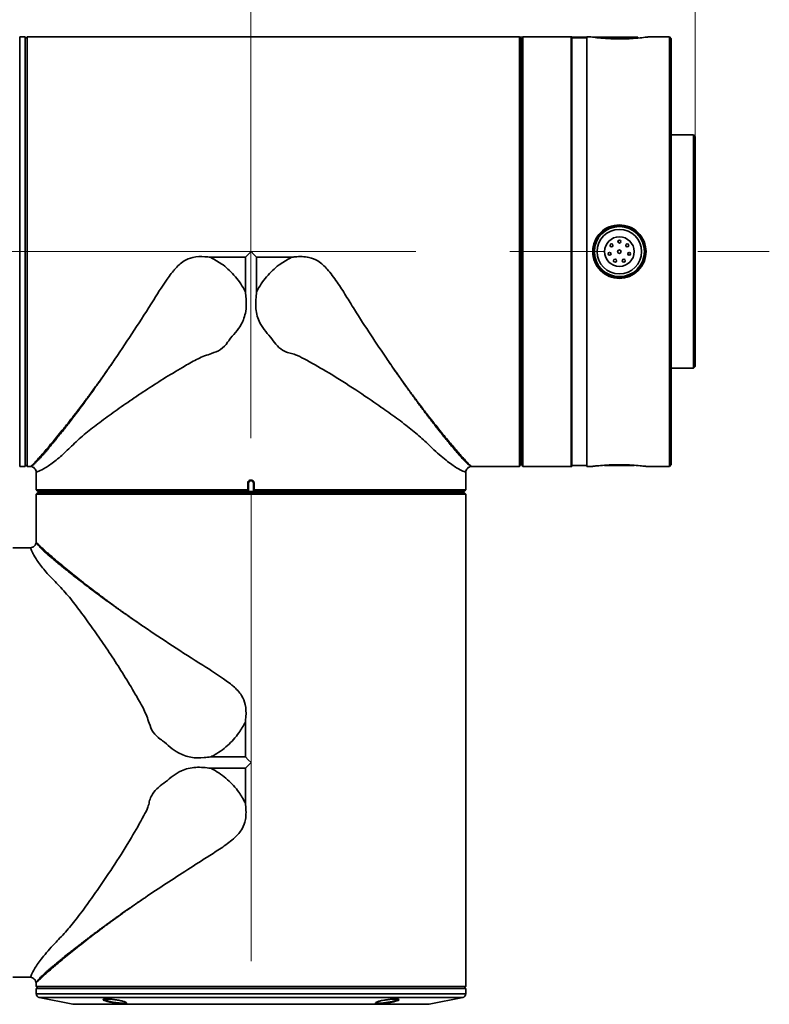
# Model space of a CAD drawing. Header units: millimetres. Extents: x 0 to 840, y -1 to 594.
# Tile 45 of 47: x 396 to 417, y 469 to 495. Entities that reach past the tile are written whole.
import ezdxf

# ---------------------------------------------------------------- set-up
doc = ezdxf.new("R2010")
doc.units = ezdxf.units.MM
doc.linetypes.add('CENTERX2', pattern=[20.32, 12.7, -2.54, 2.54, -2.54])
doc.layers.get('0').update_dxf_attribs({"lineweight": 18})
doc.layers.add('中心线层', color=6, linetype='CENTERX2', lineweight=25)
doc.layers.add('标注层', color=150, linetype='Continuous', lineweight=18)
doc.styles.add('SLDTEXTSTYLE0', font='txt', dxfattribs={"width": 0.605})
doc.dimstyles.new('SLDDIMSTYLE0', dxfattribs={"dimtxt": 4.622974, "dimasz": 2.2, "dimexe": 0, "dimexo": 0.0625, "dimgap": 1.155743, "dimtad": 1, "dimlfac": 10, "dimrnd": 1e-09, "dimzin": 12, "dimdsep": 46, "dimtxsty": 'SLDTEXTSTYLE0', "dimcen": 0.09, "dimdle": 4.4, "dimadec": 0, "dimazin": 3, "dimtfac": 1, "dimtdec": 3, "dimtmove": 0, "dimatfit": 0, "dimfxl": 1, "dimfrac": 2, "dimtolj": 1, "dimarcsym": 0})

# ---------------------------------------------------------------- blocks, each defined once
blk = doc.blocks.new('*X3')
at = {"layer": '标注层', "linetype": 'Continuous'}
for points in [[(388.706, 507.522), (390.906, 507.889), (390.906, 507.155)], [(402.506, 507.522), (400.306, 507.889), (400.306, 507.155)]]:
    blk.add_hatch(color=0, dxfattribs=at).paths.add_polyline_path(points, flags=0)
at = {"layer": '标注层', "color": 0, "linetype": 'Continuous'}
for p, q in [((388.706, 507.522), (402.506, 507.522)), ((388.706, 470.137), (388.706, 507.522)), ((402.506, 484.006), (402.506, 507.522))]:
    blk.add_line(p, q, dxfattribs=at)
at = {"layer": '标注层', "color": 0, "insert": (395.606, 510.976), "char_height": 4.623, "width": 10.62509, "attachment_point": 5, "style": 'SLDTEXTSTYLE0'}
blk.add_mtext('138', dxfattribs=at)
blk = doc.blocks.new('*X4')
at = {"layer": '标注层', "linetype": 'Continuous'}
for points in [[(402.506, 507.522), (404.706, 507.889), (404.706, 507.155)], [(414.506, 507.522), (412.306, 507.889), (412.306, 507.155)]]:
    blk.add_hatch(color=0, dxfattribs=at).paths.add_polyline_path(points, flags=0)
at = {"layer": '标注层', "color": 0, "linetype": 'Continuous'}
for p, q in [((402.506, 507.522), (414.506, 507.522)), ((402.506, 484.006), (402.506, 507.522)), ((414.506, 490.731), (414.506, 507.522))]:
    blk.add_line(p, q, dxfattribs=at)
at = {"layer": '标注层', "color": 0, "insert": (408.506, 510.976), "char_height": 4.623, "width": 10.68759, "attachment_point": 5, "style": 'SLDTEXTSTYLE0'}
blk.add_mtext('120', dxfattribs=at)

msp = doc.modelspace()

# ---------------------------------------------------------------- linework, layer by layer
at = {"color": 0, "linetype": 'Continuous', "lineweight": 35}
for p, q in [((396.4063, 494.8434), (396.2583, 494.8434)), ((396.2583, 494.8434), (396.2583, 483.2434)), ((396.4063, 494.8434), (396.4063, 484.9421)), ((396.4066, 494.7934), (396.4063, 494.7934)), ((396.4566, 494.8434), (396.4066, 494.7934)), ((396.4066, 489.0434), (396.4066, 494.7934)), ((409.496, 494.8434), (396.4566, 494.8434)), ((396.4566, 494.8434), (396.4566, 489.0434)), ((409.4961, 494.8434), (409.496, 494.8434)), ((409.5795, 494.8427), (409.5795, 494.8427)), ((409.756, 483.2441), (409.756, 494.8427)), ((409.7662, 494.8327), (409.7963, 494.8025)), ((409.7963, 483.2842), (409.7963, 494.8025)), ((409.8263, 494.6457), (409.7963, 494.6457)), ((409.8263, 494.8225), (409.8463, 494.8425)), ((409.8263, 483.2634), (409.8263, 494.8225)), ((409.8463, 494.8425), (409.8463, 483.2434)), ((410.1263, 494.8425), (409.8463, 494.8425)), ((411.1763, 494.8434), (410.1263, 494.8434)), ((410.1263, 494.8425), (410.1263, 494.8434)), ((411.1563, 494.8184), (411.1563, 483.2684)), ((411.1763, 483.2434), (411.1763, 494.8434)), ((411.5763, 494.8184), (411.1763, 494.8184)), ((411.6684, 494.8434), (411.5763, 494.8434)), ((411.5763, 483.2434), (411.5763, 494.8434)), ((411.9566, 494.8334), (411.9566, 494.8118)), ((411.9566, 494.8334), (412.8465, 494.8334)), ((412.8465, 494.8334), (412.9561, 494.8334)), ((412.9561, 494.8118), (412.9561, 494.8334)), ((413.8063, 494.8434), (413.2443, 494.8434)), ((413.8563, 494.7934), (413.8063, 494.8434)), ((413.8063, 483.2434), (413.8063, 494.8434)), ((413.8563, 494.7934), (413.8563, 483.2934)), ((414.4563, 492.1934), (413.8563, 492.1934)), ((414.5063, 492.1434), (414.4563, 492.1934)), ((414.4563, 490.2488), (414.4563, 492.1934)), ((414.5063, 492.1434), (414.5063, 490.2297)), ((414.4563, 485.8934), (414.4563, 490.2488)), ((414.5063, 490.2297), (414.5063, 485.9434)), ((396.4066, 483.2934), (396.4066, 489.0434)), ((396.4566, 489.0434), (396.4566, 483.2434)), ((401.411, 488.8911), (402.354, 488.8911)), ((402.354, 487.9564), (402.354, 488.8911)), ((402.6586, 488.8911), (402.6586, 487.9564)), ((402.6586, 488.8911), (403.6016, 488.8911)), ((398.8325, 486.1415), (398.8314, 486.1399)), ((406.1873, 486.1311), (406.1817, 486.1392)), ((413.8563, 485.8934), (414.4563, 485.8934)), ((414.4563, 485.8934), (414.5063, 485.9434)), ((396.4063, 484.9421), (396.4063, 483.2434)), ((396.2583, 483.2434), (396.4063, 483.2434)), ((396.4063, 483.2934), (396.4066, 483.2934)), ((396.4066, 483.2934), (396.4566, 483.2434)), ((396.4566, 483.2434), (396.5585, 483.2434)), ((408.4541, 483.2434), (409.4963, 483.2434)), ((409.4963, 483.2434), (409.4966, 483.2434)), ((409.4966, 483.2434), (409.4963, 483.2434)), ((409.4966, 483.2434), (409.4966, 483.2434)), ((409.5795, 483.244), (409.5795, 483.244)), ((409.7963, 483.2842), (409.7662, 483.2541)), ((409.7963, 483.441), (409.8263, 483.441)), ((409.8263, 483.2634), (409.8463, 483.2434)), ((409.8463, 483.2434), (411.1763, 483.2434)), ((411.1763, 483.2684), (411.5763, 483.2684)), ((411.5763, 483.2434), (411.7358, 483.2434)), ((412.8563, 483.2634), (412.0563, 483.2634)), ((413.1768, 483.2434), (413.8063, 483.2434)), ((413.8063, 483.2434), (413.8563, 483.2934)), ((396.7063, 483.0881), (396.7063, 482.6137)), ((408.3063, 482.6137), (408.3063, 483.0881)), ((402.4168, 482.6137), (402.4199, 482.7902)), ((402.43, 482.7901), (402.4268, 482.6035)), ((402.44, 482.7901), (402.4361, 482.5637)), ((402.5046, 482.8734), (402.508, 482.8734)), ((402.508, 482.8634), (402.5047, 482.8634)), ((402.5047, 482.8535), (402.5047, 482.8634)), ((402.508, 482.8535), (402.5047, 482.8535)), ((402.508, 482.8734), (402.508, 482.8634)), ((402.508, 482.8535), (402.508, 482.8634)), ((402.5765, 482.5637), (402.5726, 482.7901)), ((402.5859, 482.6035), (402.5826, 482.7901)), ((402.5927, 482.7902), (402.5958, 482.6137)), ((396.7063, 482.6137), (396.7563, 482.5637)), ((396.7063, 482.6137), (402.4168, 482.6137)), ((408.3056, 482.4931), (396.707, 482.4931)), ((396.717, 482.5032), (396.7472, 482.5334)), ((408.2655, 482.5334), (396.7472, 482.5334)), ((396.7563, 482.5637), (396.7563, 482.5634)), ((402.4276, 482.5637), (396.7563, 482.5637)), ((402.4276, 482.5634), (396.7563, 482.5634)), ((396.904, 482.5634), (396.904, 482.5334)), ((402.4268, 482.6035), (402.4262, 482.5691)), ((402.4361, 482.5637), (402.4276, 482.5637)), ((402.4276, 482.5634), (402.4276, 482.5637)), ((402.4361, 482.5634), (402.4276, 482.5634)), ((402.4361, 482.5637), (402.5765, 482.5637)), ((402.4361, 482.5634), (402.4361, 482.5637)), ((402.4361, 482.5634), (402.5765, 482.5634)), ((402.585, 482.5637), (402.5765, 482.5637)), ((402.5765, 482.5634), (402.5765, 482.5637)), ((402.585, 482.5634), (402.5765, 482.5634)), ((408.2563, 482.5637), (402.585, 482.5637)), ((402.585, 482.5634), (402.585, 482.5637)), ((408.2563, 482.5634), (402.585, 482.5634)), ((402.5865, 482.5691), (402.5859, 482.6035)), ((402.5958, 482.6137), (408.3063, 482.6137)), ((408.1087, 482.5334), (408.1087, 482.5634)), ((408.2563, 482.5637), (408.3063, 482.6137)), ((408.2563, 482.5634), (408.2563, 482.5637)), ((408.2655, 482.5334), (408.2956, 482.5032)), ((396.7063, 482.2334), (396.7063, 482.2332)), ((396.7063, 482.2332), (396.7063, 482.2331)), ((396.7063, 482.2331), (396.7063, 481.1887)), ((396.707, 482.3165), (396.707, 482.3165)), ((408.3057, 482.3165), (408.3057, 482.3165)), ((408.3063, 482.2337), (408.3063, 482.2337)), ((408.3063, 482.2337), (408.3063, 482.2334)), ((408.3063, 482.2332), (408.3063, 482.2334)), ((408.3063, 482.2331), (408.3063, 482.2332)), ((408.3063, 469.1937), (408.3063, 482.2331)), ((396.551, 481.0434), (396.0766, 481.0434)), ((399.6044, 478.9172), (399.6029, 478.9183)), ((402.354, 476.3387), (402.354, 475.3957)), ((401.4193, 475.3957), (402.354, 475.3957)), ((402.354, 475.0911), (401.4194, 475.0911)), ((402.354, 475.0911), (402.354, 474.1481)), ((399.5941, 471.5624), (399.6022, 471.568)), ((396.0766, 469.4434), (396.551, 469.4434)), ((396.7063, 469.298), (396.7063, 469.1937)), ((396.7063, 469.1937), (396.7563, 469.1437)), ((396.7063, 469.1937), (408.3063, 469.1937)), ((396.7063, 469.1434), (396.7063, 468.9953)), ((396.7063, 469.1434), (408.3063, 469.1434)), ((396.7563, 469.1437), (396.7563, 469.1434)), ((408.2563, 469.1437), (396.7563, 469.1437)), ((408.2563, 469.1437), (408.3063, 469.1937)), ((408.2563, 469.1434), (408.2563, 469.1437)), ((408.3063, 468.9953), (408.3063, 469.1434)), ((396.7063, 468.9953), (406.6075, 468.9953)), ((396.7867, 468.8973), (397.6914, 468.7164)), ((408.2259, 468.8973), (396.7867, 468.8973)), ((406.6075, 468.9953), (408.3063, 468.9953)), ((407.3212, 468.7164), (408.2259, 468.8973)), ((397.6914, 468.7164), (407.3212, 468.7164)), ((397.711, 468.7144), (407.3016, 468.7144))]:
    msp.add_line(p, q, dxfattribs=at)
for points in [[(402.354, 488.8911), (402.4302, 488.9672), (402.5063, 489.0434)], [(402.5063, 489.0434), (402.5825, 488.9672), (402.6586, 488.8911)], [(402.354, 475.3957), (402.4302, 475.3195), (402.5063, 475.2434)], [(402.5063, 475.2434), (402.4302, 475.1672), (402.354, 475.0911)]]:
    msp.add_lwpolyline(points, dxfattribs=at)
for centre, radius in [((412.4563, 489.0434), 0.675), ((412.4563, 489.0434), 0.6), ((412.4563, 489.0434), 0.4), ((412.4563, 489.3148), 0.0393), ((412.2441, 489.2126), 0.0393), ((412.4563, 489.0434), 0.0467), ((412.6685, 489.2126), 0.0393), ((412.1917, 488.983), 0.0393), ((412.3386, 488.7989), 0.0393), ((412.5741, 488.7989), 0.0393), ((412.7209, 488.983), 0.0393)]:
    msp.add_circle(centre, radius, dxfattribs=at)
for centre, radius, start, end in [((412.4563, 489.0434), 0.7, 0, 91.82673), ((402.4783, 486.0315), 3.2418, 268.96809, 269.14746), ((402.435, 482.6347), 0.1555, 88.15734, 91.84266), ((402.5047, 482.7889), 0.0646, 90, 179), ((408.5362, 482.8702), 6.0316, 179.96949, 180.06461), ((402.508, 482.7889), 0.0646, 1, 90), ((402.5776, 482.6347), 0.1554, 88.15696, 91.84304), ((402.5344, 486.0298), 3.2401, 270.85249, 271.03196), ((396.8063, 468.9954), 0.1, 180, 258.69007), ((408.2063, 468.9954), 0.1, 281.30993, 360), ((397.711, 468.8144), 0.1, 258.69007, 270), ((407.3016, 468.8144), 0.1, 270, 281.30993)]:
    msp.add_arc(centre, radius, start, end, dxfattribs=at)
for centre, major_axis, start_param, end_param in [((404.6366, 489.0434), (331.7089, 0), 1.5553622, 1.5558945), ((404.6366, 489.0434), (331.7089, 0), 4.7272908, 4.7278231), ((402.5063, 477.3736), (0, 331.7089), 1.5553622, 1.5558945), ((402.5063, 477.3736), (0, 331.7089), 4.7272908, 4.7278231)]:
    msp.add_ellipse(centre, major_axis=major_axis, ratio=0.0174852, start_param=start_param, end_param=end_param, dxfattribs=at)
for points, knots in [([(409.5795, 494.8427), (409.5737, 494.8427), (409.5585, 494.8428), (409.5352, 494.8429), (409.5137, 494.8431), (409.4991, 494.8433), (409.4973, 494.8434), (409.4963, 494.8434)], [0, 0, 0, 0, 0.010934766, 0.028976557, 0.047027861, 0.065087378, 0.0831535, 0.0831535, 0.0831535, 0.0831535]), ([(409.756, 494.8427), (409.7561, 494.8426), (409.7562, 494.8425), (409.7574, 494.8414), (409.7594, 494.8394), (409.7625, 494.8363), (409.7649, 494.8339), (409.7662, 494.8327)], [0, 0, 0, 0, 0.001962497, 0.003918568, 0.006630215, 0.010409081, 0.014256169, 0.014256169, 0.014256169, 0.014256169]), ([(413.2443, 494.8434), (413.2443, 494.8434), (413.2644, 494.8434), (413.1938, 494.8375), (413.0312, 494.8162), (412.8091, 494.7983), (412.611, 494.7902), (412.4047, 494.7873), (412.1451, 494.7948), (411.8855, 494.816), (411.7038, 494.8383), (411.6802, 494.8417), (411.6684, 494.8434)], [0, 0, 0, 0, 0.0000977, 0.1981435, 0.3958328, 0.5930191, 0.692398, 0.7915898, 0.9882331, 1.1853341, 1.3830823, 1.5810719, 1.5810719, 1.5810719, 1.5810719]), ([(412.4563, 489.7662), (412.5507, 489.7553), (412.7397, 489.7335), (412.9793, 489.5662), (413.1394, 489.3275), (413.1956, 489.0432), (413.1393, 488.7595), (412.9793, 488.5193), (412.7396, 488.3583), (412.4559, 488.3016), (412.1725, 488.3586), (411.9332, 488.5194), (411.7732, 488.7598), (411.7169, 489.0437), (411.7735, 489.3282), (411.9338, 489.5665), (412.1732, 489.7335), (412.362, 489.7553), (412.4563, 489.7662)], [0, 0, 0, 0, 0.2823749, 0.5653076, 0.8484575, 1.131585, 1.4146094, 1.6974519, 1.9800837, 2.2636706, 2.5458954, 2.8283963, 3.11134, 3.3947491, 3.6781517, 3.9610946, 4.2435746, 4.525774, 4.525774, 4.525774, 4.525774]), ([(412.4563, 489.7484), (412.364, 489.7378), (412.1795, 489.7165), (411.9452, 489.5538), (411.7883, 489.3213), (411.7329, 489.0437), (411.788, 488.7666), (411.9446, 488.5322), (412.1787, 488.3755), (412.456, 488.3199), (412.7334, 488.3751), (412.9679, 488.5321), (413.1245, 488.7664), (413.1797, 489.0432), (413.1246, 489.3206), (412.9679, 489.5534), (412.7334, 489.7165), (412.5486, 489.7377), (412.4563, 489.7484)], [0, 0, 0, 0, 0.2760706, 0.5521864, 0.8284513, 1.1049004, 1.3813341, 1.6575828, 1.9337347, 2.209826, 2.4872547, 2.7635086, 3.039676, 3.315748, 3.5919231, 3.8683962, 4.1449487, 4.421189, 4.421189, 4.421189, 4.421189]), ([(401.411, 488.8911), (401.3613, 488.8966), (401.2032, 488.914), (400.955, 488.9087), (400.716, 488.8139), (400.5591, 488.6885), (400.4698, 488.5933), (400.3817, 488.4887), (400.1796, 488.222), (399.835, 487.671), (399.3496, 486.9101), (399.0048, 486.3977), (398.8325, 486.1415)], [0, 0, 0, 0, 0.1461275, 0.464438, 0.7132253, 0.8799707, 1.0473157, 1.0938312, 1.2800289, 2.0260487, 3.0063905, 3.9866879, 3.9866879, 3.9866879, 3.9866879]), ([(402.354, 487.9564), (402.343, 487.9778), (402.2588, 488.1406), (402.0611, 488.4159), (401.7441, 488.7063), (401.5107, 488.8358), (401.411, 488.8911)], [0, 0, 0, 0, 0.0723425, 0.5505578, 1.0087923, 1.3504146, 1.3504146, 1.3504146, 1.3504146]), ([(403.6016, 488.8911), (403.5019, 488.8358), (403.2686, 488.7063), (402.9515, 488.4159), (402.7539, 488.1406), (402.6697, 487.9778), (402.6586, 487.9564)], [0, 0, 0, 0, 0.3416235, 0.7998569, 1.2780721, 1.3504153, 1.3504153, 1.3504153, 1.3504153]), ([(406.1817, 486.1392), (406.036, 486.3552), (405.7446, 486.7872), (405.3681, 487.3666), (405.0714, 487.8512), (404.8369, 488.2219), (404.6272, 488.5031), (404.45, 488.6917), (404.2937, 488.8155), (404.0981, 488.8928), (403.8849, 488.9126), (403.7271, 488.9058), (403.633, 488.8948), (403.6016, 488.8911)], [0, 0, 0, 0, 0.8293437, 1.6587358, 2.0901196, 2.5217261, 2.9515851, 3.1142188, 3.2763329, 3.5301009, 3.7136502, 3.897825, 3.9899852, 3.9899852, 3.9899852, 3.9899852]), ([(402.354, 487.9564), (402.3613, 487.8974), (402.3833, 487.7202), (402.3835, 487.4175), (402.2702, 487.1011), (402.0958, 486.8546), (401.9508, 486.7091), (401.8389, 486.5382), (401.6968, 486.3816), (401.3975, 486.2802), (401.0667, 486.1581), (400.6625, 485.9196), (400.2045, 485.65), (399.7068, 485.3306), (399.229, 485.0112), (398.78, 484.6959), (398.3663, 484.3925), (397.9867, 484.1009), (397.653, 483.7856), (397.3977, 483.5352), (397.2052, 483.3806), (397.0666, 483.2783), (396.9464, 483.2015), (396.8188, 483.1301), (396.7204, 483.0898), (396.717, 483.0886), (396.7155, 483.0881)], [0, 0, 0, 0, 0.1283846, 0.3852272, 0.6447909, 0.8377853, 1.0335773, 1.0854998, 1.2797749, 1.4746239, 1.7630023, 2.0587154, 2.5133609, 2.9680356, 3.4358347, 3.9036125, 4.3583592, 4.8131035, 5.2827856, 5.7513989, 6.021232, 6.2910518, 6.5700091, 6.8490076, 7.3874943, 7.7877453, 7.7877453, 7.7877453, 7.7877453]), ([(408.2971, 483.0881), (408.2999, 483.087), (408.3134, 483.0818), (408.2405, 483.1087), (408.1008, 483.1787), (407.9318, 483.2881), (407.7757, 483.4044), (407.596, 483.5549), (407.369, 483.7642), (407.0904, 484.0312), (406.7377, 484.3257), (406.3417, 484.6166), (405.8515, 484.9653), (405.2542, 485.3667), (404.5925, 485.785), (404.0673, 486.0792), (403.7662, 486.2421), (403.6143, 486.2868), (403.4935, 486.3113), (403.3282, 486.3888), (403.1698, 486.5365), (403.0292, 486.7432), (402.8555, 486.9326), (402.7287, 487.1405), (402.6565, 487.3514), (402.6216, 487.619), (402.6438, 487.8215), (402.6586, 487.9564)], [0, 0, 0, 0, 0.1381613, 0.6772132, 1.2284054, 1.5262421, 1.8240452, 2.1342008, 2.4444255, 2.8842829, 3.3241845, 3.7764806, 4.2287929, 4.8723226, 5.5248024, 6.033545, 6.2216682, 6.2750713, 6.3817703, 6.4916731, 6.6688504, 6.8432081, 7.0318429, 7.2234727, 7.3643026, 7.51052, 7.8024157, 7.8024157, 7.8024157, 7.8024157]), ([(396.561, 483.246), (396.5607, 483.2458), (396.5603, 483.2454), (396.5787, 483.2616), (396.6113, 483.2927), (396.6695, 483.3533), (396.7321, 483.4215), (396.8047, 483.5024), (396.8873, 483.5958), (397, 483.7264), (397.1256, 483.8744), (397.2619, 484.0385), (397.3834, 484.1879), (397.5102, 484.346), (397.6421, 484.5126), (397.8067, 484.7251), (397.9488, 484.912), (398.0649, 485.0669), (398.1531, 485.1857), (398.2422, 485.3071), (398.3323, 485.4309), (398.4534, 485.5992), (398.6068, 485.8154), (398.7436, 486.0121), (398.8187, 486.1215), (398.8314, 486.1399)], [0, 0, 0, 0, 0.1332717, 0.2364027, 0.442784, 0.6491537, 0.8555138, 0.9586344, 1.1649752, 1.3713069, 1.5776279, 1.7839366, 1.9902364, 2.0933508, 2.2996389, 2.5059256, 2.7122082, 2.8153213, 2.9184312, 3.0215472, 3.1246635, 3.2277789, 3.4340468, 3.6403152, 3.6821658, 3.6821658, 3.6821658, 3.6821658]), ([(398.8314, 486.1399), (398.7931, 486.0835), (398.7167, 485.9707), (398.6127, 485.8198), (398.495, 485.6503), (398.3828, 485.4907), (398.2512, 485.3061), (398.1246, 485.1309), (397.9862, 484.9422), (397.8519, 484.7617), (397.7134, 484.5783), (397.592, 484.4202), (397.4891, 484.2878), (397.4124, 484.1904), (397.3445, 484.1048), (397.2847, 484.0302), (397.2325, 483.9655), (397.1875, 483.9102), (397.1252, 483.834), (397.0514, 483.7451), (396.9666, 483.6446), (396.8903, 483.5563), (396.8231, 483.4809), (396.7571, 483.4097), (396.694, 483.3468), (396.6343, 483.2949), (396.585, 483.2592), (396.5706, 483.2499), (396.5635, 483.2452)], [0, 0, 0, 0, 0.131352, 0.2624731, 0.359589, 0.5416098, 0.657721, 0.8288398, 0.9989749, 1.168018, 1.3358817, 1.5359702, 1.6547905, 1.7639074, 1.8634556, 1.9535764, 2.0343936, 2.1060206, 2.1685605, 2.3397215, 2.4839851, 2.6364278, 2.7944445, 2.9232882, 3.1134568, 3.3042819, 3.4951003, 3.685905, 3.685905, 3.685905, 3.685905]), ([(406.1873, 486.1311), (406.2782, 485.9997), (406.4314, 485.7783), (406.6426, 485.4827), (406.8227, 485.2351), (406.999, 484.9978), (407.142, 484.8089), (407.2815, 484.6274), (407.4172, 484.4532), (407.5732, 484.2572), (407.7209, 484.0749), (407.8594, 483.9075), (407.9659, 483.7813), (408.0649, 483.6658), (408.1555, 483.5613), (408.2502, 483.4549), (408.3288, 483.3687), (408.3908, 483.3034), (408.4333, 483.2618), (408.4557, 483.2426), (408.4525, 483.2453), (408.4517, 483.246)], [0, 0, 0, 0, 0.3011415, 0.5074012, 0.7136558, 0.9199214, 1.1261882, 1.2292958, 1.4355668, 1.6418444, 1.8481325, 2.0544266, 2.2607322, 2.3638427, 2.5701636, 2.7764994, 2.9828443, 3.1891994, 3.3955694, 3.6019854, 3.6751575, 3.6751575, 3.6751575, 3.6751575]), ([(408.4492, 483.2452), (408.4442, 483.2485), (408.4338, 483.2553), (408.3996, 483.2791), (408.3566, 483.3134), (408.3063, 483.359), (408.2573, 483.4082), (408.2099, 483.4588), (408.1642, 483.5091), (408.112, 483.5683), (408.0574, 483.6315), (408.0012, 483.6976), (407.9392, 483.7716), (407.8649, 483.8613), (407.7691, 483.9789), (407.685, 484.0837), (407.6197, 484.166), (407.5873, 484.207), (407.5529, 484.2506), (407.5166, 484.2969), (407.4783, 484.3461), (407.4379, 484.398), (407.3955, 484.4532), (407.366, 484.4912), (407.3492, 484.5133), (407.3427, 484.5218), (407.3185, 484.5536), (407.2745, 484.6112), (407.2066, 484.701), (407.1271, 484.8069), (407.0497, 484.9111), (406.9818, 485.0032), (406.9242, 485.0818), (406.8659, 485.1619), (406.8069, 485.2433), (406.7624, 485.305), (406.7217, 485.3619), (406.6742, 485.4284), (406.5957, 485.5392), (406.5067, 485.666), (406.4214, 485.7887), (406.3454, 485.899), (406.2685, 486.0112), (406.2144, 486.0911), (406.1873, 486.1311)], [0, 0, 0, 0, 0.1456574, 0.3021854, 0.4545319, 0.6035034, 0.7572859, 0.8466353, 0.9508434, 1.0701776, 1.1791718, 1.2762748, 1.3868941, 1.5112758, 1.6538167, 1.8492053, 1.8939312, 1.9407765, 1.9897486, 2.0408601, 2.0941315, 2.1495674, 2.207195, 2.2670177, 2.2677904, 2.2743356, 2.2929714, 2.3643181, 2.4478707, 2.5574456, 2.6685913, 2.7391327, 2.8098818, 2.8808252, 2.9519556, 3.0232772, 3.0405687, 3.0977171, 3.192515, 3.3187975, 3.4102497, 3.4895901, 3.5823427, 3.6752389, 3.6752389, 3.6752389, 3.6752389]), ([(396.5569, 483.2435), (396.5764, 483.2386), (396.615, 483.229), (396.6623, 483.1914), (396.6961, 483.1413), (396.703, 483.1019), (396.7066, 483.082)], [0, 0, 0, 0, 0.05989813, 0.11850887, 0.17712672, 0.2375233, 0.2375233, 0.2375233, 0.2375233]), ([(396.5635, 483.2452), (396.562, 483.2447), (396.5589, 483.2436), (396.5585, 483.2434), (396.5583, 483.2433)], [0, 0, 0, 0, 0.0027168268, 0.0055107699, 0.0055107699, 0.0055107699, 0.0055107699]), ([(408.3061, 483.082), (408.3096, 483.1019), (408.3165, 483.1413), (408.3504, 483.1914), (408.3976, 483.229), (408.4362, 483.2386), (408.4558, 483.2435)], [0, 0, 0, 0, 0.06039658, 0.11901524, 0.17762599, 0.23752269, 0.23752269, 0.23752269, 0.23752269]), ([(408.4543, 483.2433), (408.4541, 483.2434), (408.4537, 483.2436), (408.4507, 483.2447), (408.4492, 483.2452)], [0, 0, 0, 0, 0.0027939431, 0.0055107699, 0.0055107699, 0.0055107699, 0.0055107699]), ([(409.4963, 483.2434), (409.4967, 483.2434), (409.4976, 483.2434), (409.5071, 483.2435), (409.5259, 483.2438), (409.551, 483.244), (409.57, 483.244), (409.5795, 483.244)], [0, 0, 0, 0, 0.010953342, 0.029018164, 0.047073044, 0.065117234, 0.083153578, 0.083153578, 0.083153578, 0.083153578]), ([(409.7662, 483.2541), (409.7646, 483.2525), (409.762, 483.2499), (409.7589, 483.2468), (409.7571, 483.2451), (409.7562, 483.2442), (409.7561, 483.2441), (409.756, 483.2441)], [0, 0, 0, 0, 0.004832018, 0.008211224, 0.010711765, 0.012705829, 0.014256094, 0.014256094, 0.014256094, 0.014256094]), ([(411.7907, 483.25), (411.7906, 483.25), (411.7386, 483.25), (411.7243, 483.239), (411.7716, 483.2489), (411.9343, 483.2656), (412.1731, 483.2843), (412.3619, 483.2872), (412.4563, 483.2886)], [0, 0, 0, 0, 0.00008337, 0.1560344, 0.31199149, 0.46770039, 0.62314488, 0.77844072, 0.77844072, 0.77844072, 0.77844072]), ([(412.4563, 483.2886), (412.5508, 483.2872), (412.74, 483.2843), (412.9779, 483.2659), (413.1444, 483.2476), (413.166, 483.2448), (413.1768, 483.2434)], [0, 0, 0, 0, 0.18028975, 0.36093001, 0.54171805, 0.72239141, 0.72239141, 0.72239141, 0.72239141]), ([(402.4199, 482.7902), (402.421, 482.7997), (402.4232, 482.8187), (402.4383, 482.8438), (402.4601, 482.8626), (402.4836, 482.8721), (402.4989, 482.873), (402.5046, 482.8734)], [0, 0, 0, 0, 0.02849318, 0.05699767, 0.08552652, 0.11406854, 0.13137475, 0.13137475, 0.13137475, 0.13137475]), ([(402.5047, 482.8634), (402.4996, 482.8631), (402.4862, 482.8622), (402.4654, 482.8539), (402.4462, 482.8373), (402.433, 482.8152), (402.431, 482.7984), (402.43, 482.7901)], [0, 0, 0, 0, 0.01523569, 0.04036043, 0.06549033, 0.09063525, 0.11574528, 0.11574528, 0.11574528, 0.11574528]), ([(402.508, 482.8734), (402.5175, 482.8724), (402.5366, 482.8705), (402.562, 482.856), (402.5812, 482.8345), (402.5911, 482.8112), (402.5923, 482.796), (402.5927, 482.7902)], [0, 0, 0, 0, 0.02854564, 0.05707139, 0.08558813, 0.11410836, 0.13137556, 0.13137556, 0.13137556, 0.13137556]), ([(402.5826, 482.7901), (402.5822, 482.7951), (402.5811, 482.8085), (402.5724, 482.8291), (402.5555, 482.848), (402.5332, 482.8609), (402.5164, 482.8626), (402.508, 482.8634)], [0, 0, 0, 0, 0.01521993, 0.04034888, 0.06548018, 0.09061528, 0.1157415, 0.1157415, 0.1157415, 0.1157415]), ([(396.707, 482.4931), (396.7071, 482.4931), (396.7072, 482.4933), (396.7083, 482.4944), (396.7103, 482.4965), (396.7134, 482.4996), (396.7158, 482.502), (396.717, 482.5032)], [0, 0, 0, 0, 0.001959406, 0.003910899, 0.006625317, 0.010399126, 0.014238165, 0.014238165, 0.014238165, 0.014238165]), ([(402.4168, 482.6137), (402.4177, 482.6136), (402.4194, 482.6134), (402.4221, 482.6123), (402.4246, 482.6103), (402.4265, 482.6072), (402.4267, 482.6047), (402.4268, 482.6035)], [0, 0, 0, 0, 0.002178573, 0.004346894, 0.007361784, 0.011540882, 0.015819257, 0.015819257, 0.015819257, 0.015819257]), ([(402.4262, 482.5691), (402.4263, 482.5675), (402.4265, 482.5656), (402.4275, 482.5639), (402.4276, 482.5637)], [0, 0, 0, 0, 0.0048648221, 0.0056441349, 0.0056441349, 0.0056441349, 0.0056441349]), ([(402.585, 482.5637), (402.5856, 482.5651), (402.5864, 482.5669), (402.5864, 482.5687), (402.5865, 482.5691)], [0, 0, 0, 0, 0.004469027, 0.0056457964, 0.0056457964, 0.0056457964, 0.0056457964]), ([(402.5859, 482.6035), (402.586, 482.6051), (402.5863, 482.6077), (402.5886, 482.6108), (402.5911, 482.6126), (402.5935, 482.6135), (402.5951, 482.6136), (402.5958, 482.6137)], [0, 0, 0, 0, 0.005366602, 0.009112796, 0.011881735, 0.014097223, 0.015816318, 0.015816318, 0.015816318, 0.015816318]), ([(408.2956, 482.5032), (408.2972, 482.5017), (408.2998, 482.499), (408.3029, 482.4959), (408.3046, 482.4941), (408.3055, 482.4932), (408.3056, 482.4931), (408.3056, 482.4931)], [0, 0, 0, 0, 0.004833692, 0.008206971, 0.01070073, 0.012690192, 0.014238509, 0.014238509, 0.014238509, 0.014238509]), ([(396.707, 482.3165), (396.707, 482.3108), (396.7069, 482.2956), (396.7068, 482.2722), (396.7066, 482.2508), (396.7064, 482.2362), (396.7063, 482.2343), (396.7063, 482.2334)], [0, 0, 0, 0, 0.010928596, 0.028965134, 0.0470134, 0.065074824, 0.083139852, 0.083139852, 0.083139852, 0.083139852]), ([(408.3063, 482.2334), (408.3063, 482.2337), (408.3063, 482.2346), (408.3061, 482.2442), (408.3059, 482.2629), (408.3057, 482.288), (408.3057, 482.307), (408.3057, 482.3165)], [0, 0, 0, 0, 0.010950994, 0.029014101, 0.04706839, 0.065107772, 0.083139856, 0.083139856, 0.083139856, 0.083139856]), ([(396.7064, 481.1928), (396.7016, 481.1733), (396.692, 481.1347), (396.6544, 481.0874), (396.6042, 481.0536), (396.5649, 481.0466), (396.5449, 481.0431)], [0, 0, 0, 0, 0.05989917, 0.11851642, 0.17713599, 0.23752464, 0.23752464, 0.23752464, 0.23752464]), ([(396.7082, 481.1862), (396.7076, 481.1877), (396.7065, 481.1908), (396.7063, 481.1912), (396.7062, 481.1914)], [0, 0, 0, 0, 0.0027178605, 0.0055128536, 0.0055128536, 0.0055128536, 0.0055128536]), ([(399.6029, 478.9183), (399.5464, 478.9565), (399.4336, 479.033), (399.2827, 479.137), (399.1132, 479.2546), (398.9536, 479.3669), (398.769, 479.4985), (398.5939, 479.6251), (398.4051, 479.7635), (398.2246, 479.8978), (398.0412, 480.0363), (397.8831, 480.1576), (397.7508, 480.2606), (397.6533, 480.3372), (397.5678, 480.4052), (397.4931, 480.465), (397.4285, 480.5171), (397.3731, 480.5622), (397.2969, 480.6245), (397.208, 480.6983), (397.1076, 480.7831), (397.0192, 480.8594), (396.9439, 480.9265), (396.8726, 480.9926), (396.8097, 481.0557), (396.7578, 481.1154), (396.7222, 481.1647), (396.7128, 481.179), (396.7082, 481.1862)], [0, 0, 0, 0, 0.131357, 0.2624742, 0.3595897, 0.5416117, 0.6577206, 0.8288454, 0.9989763, 1.1680215, 1.3358795, 1.5359738, 1.6547939, 1.7639088, 1.8634619, 1.9535819, 2.0343939, 2.1060205, 2.1685617, 2.3397246, 2.4839861, 2.6364328, 2.7944475, 2.9232918, 3.1134604, 3.3042836, 3.495102, 3.685907, 3.685907, 3.685907, 3.685907]), ([(396.709, 481.1887), (396.7088, 481.189), (396.7084, 481.1894), (396.7245, 481.171), (396.7556, 481.1384), (396.8162, 481.0802), (396.8844, 481.0176), (396.9654, 480.945), (397.0587, 480.8623), (397.1894, 480.7497), (397.3373, 480.624), (397.5015, 480.4878), (397.6509, 480.3662), (397.809, 480.2395), (397.9755, 480.1076), (398.1881, 479.943), (398.3749, 479.8009), (398.5298, 479.6848), (398.6486, 479.5966), (398.77, 479.5074), (398.8938, 479.4174), (399.0622, 479.2963), (399.2783, 479.1429), (399.475, 479.0061), (399.5844, 478.931), (399.6029, 478.9183)], [0, 0, 0, 0, 0.1332713, 0.2364017, 0.4427832, 0.6491511, 0.8555095, 0.9586319, 1.1649721, 1.3713022, 1.5776222, 1.7839305, 1.9902312, 2.0933461, 2.299635, 2.5059201, 2.712201, 2.8153133, 2.9184262, 3.0215382, 3.124653, 3.2277622, 3.4340341, 3.6403, 3.6821507, 3.6821507, 3.6821507, 3.6821507]), ([(401.4193, 475.3957), (401.3603, 475.3883), (401.1832, 475.3663), (400.8805, 475.3662), (400.564, 475.4795), (400.3176, 475.6539), (400.1721, 475.7989), (400.0011, 475.9108), (399.8445, 476.0529), (399.7432, 476.3522), (399.6211, 476.683), (399.3825, 477.0872), (399.113, 477.5452), (398.7936, 478.0429), (398.4741, 478.5207), (398.1588, 478.9697), (397.8555, 479.3834), (397.5638, 479.7629), (397.2485, 480.0967), (396.9982, 480.3519), (396.8436, 480.5445), (396.7413, 480.6831), (396.6645, 480.8033), (396.593, 480.9309), (396.5528, 481.0293), (396.5516, 481.0327), (396.551, 481.0342)], [0, 0, 0, 0, 0.1283899, 0.3852314, 0.644799, 0.8377938, 1.0335898, 1.0854987, 1.2797782, 1.4746317, 1.7630058, 2.0587173, 2.5133656, 2.9680375, 3.4358359, 3.9036201, 4.3583651, 4.8131085, 5.2827912, 5.7514024, 6.0212384, 6.2910573, 6.5700136, 6.8490114, 7.3874985, 7.7877491, 7.7877491, 7.7877491, 7.7877491]), ([(402.354, 476.3387), (402.3595, 476.3884), (402.377, 476.5464), (402.3717, 476.7947), (402.2769, 477.0337), (402.1514, 477.1906), (402.0563, 477.2799), (401.9517, 477.368), (401.6849, 477.5701), (401.134, 477.9148), (400.3731, 478.4001), (399.8606, 478.7448), (399.6044, 478.9172)], [0, 0, 0, 0, 0.146138, 0.4644459, 0.7132281, 0.8799866, 1.0473161, 1.0938442, 1.2800436, 2.026045, 3.0063957, 3.9866865, 3.9866865, 3.9866865, 3.9866865]), ([(401.4194, 475.3957), (401.4407, 475.4067), (401.6036, 475.4909), (401.8788, 475.6886), (402.1693, 476.0056), (402.2987, 476.239), (402.354, 476.3387)], [0, 0, 0, 0, 0.0723443, 0.5505661, 1.0088088, 1.3504218, 1.3504218, 1.3504218, 1.3504218]), ([(396.551, 469.4526), (396.55, 469.4498), (396.5447, 469.4363), (396.5716, 469.5092), (396.6416, 469.6488), (396.751, 469.8179), (396.8673, 469.974), (397.0178, 470.1537), (397.2272, 470.3807), (397.4942, 470.6592), (397.7887, 471.012), (398.0795, 471.408), (398.4282, 471.8982), (398.8297, 472.4955), (399.2479, 473.1572), (399.5422, 473.6824), (399.7051, 473.9834), (399.7498, 474.1354), (399.7743, 474.2562), (399.8518, 474.4215), (399.9995, 474.5799), (400.2061, 474.7205), (400.3955, 474.8942), (400.6034, 475.021), (400.8143, 475.0932), (401.0819, 475.1281), (401.2844, 475.1059), (401.4194, 475.0911)], [0, 0, 0, 0, 0.1381615, 0.677214, 1.228405, 1.5262466, 1.8240459, 2.1342035, 2.444428, 2.8842828, 3.3241876, 3.7764801, 4.2287964, 4.8723261, 5.5248087, 6.0335515, 6.221672, 6.2750807, 6.3817765, 6.4916808, 6.6688489, 6.8432115, 7.0318465, 7.2234848, 7.3643083, 7.5105223, 7.8024268, 7.8024268, 7.8024268, 7.8024268]), ([(402.354, 474.1481), (402.2987, 474.2478), (402.1693, 474.4811), (401.8788, 474.7982), (401.6036, 474.9958), (401.4408, 475.08), (401.4194, 475.0911)], [0, 0, 0, 0, 0.3416231, 0.7998565, 1.2780779, 1.3504238, 1.3504238, 1.3504238, 1.3504238]), ([(399.6022, 471.568), (399.6189, 471.5794), (399.8162, 471.7146), (400.208, 471.975), (400.7934, 472.3514), (401.3084, 472.6815), (401.7443, 472.9581), (402.0486, 473.186), (402.2751, 473.4323), (402.3622, 473.6811), (402.3763, 473.9031), (402.3659, 474.0521), (402.3558, 474.1335), (402.354, 474.1481)], [0, 0, 0, 0, 0.065218, 0.772366, 1.4810439, 2.1882281, 2.5945156, 2.9995972, 3.3003833, 3.5545406, 3.7501617, 3.946463, 3.9894334, 3.9894334, 3.9894334, 3.9894334]), ([(399.5941, 471.5624), (399.4626, 471.4715), (399.2412, 471.3183), (398.9456, 471.1071), (398.698, 470.927), (398.4607, 470.7507), (398.2719, 470.6077), (398.0903, 470.4682), (397.9162, 470.3325), (397.7201, 470.1765), (397.5378, 470.0288), (397.3704, 469.8903), (397.2442, 469.7838), (397.1287, 469.6848), (397.0243, 469.5942), (396.9178, 469.4995), (396.8317, 469.4209), (396.7663, 469.3589), (396.7248, 469.3164), (396.7055, 469.294), (396.7083, 469.2972), (396.709, 469.298)], [0, 0, 0, 0, 0.3011453, 0.5074009, 0.7136598, 0.9199243, 1.1261887, 1.2292947, 1.435569, 1.6418494, 1.8481341, 2.0544319, 2.2607354, 2.3638491, 2.5701709, 2.7765058, 2.9828515, 3.1892058, 3.3955765, 3.601993, 3.6751653, 3.6751653, 3.6751653, 3.6751653]), ([(396.7082, 469.3005), (396.7114, 469.3055), (396.7182, 469.3159), (396.742, 469.3501), (396.7763, 469.3931), (396.8219, 469.4434), (396.8712, 469.4924), (396.9217, 469.5398), (396.9721, 469.5854), (397.0312, 469.6377), (397.0945, 469.6923), (397.1606, 469.7485), (397.2345, 469.8105), (397.3243, 469.8848), (397.4418, 469.9806), (397.5466, 470.0647), (397.6289, 470.13), (397.67, 470.1624), (397.7136, 470.1968), (397.7599, 470.2331), (397.809, 470.2714), (397.861, 470.3117), (397.916, 470.3543), (397.9544, 470.3835), (397.9763, 470.4005), (397.9848, 470.407), (398.0164, 470.4312), (398.0742, 470.4751), (398.164, 470.5431), (398.2699, 470.6226), (398.374, 470.6999), (398.4661, 470.7679), (398.5448, 470.8255), (398.6248, 470.8838), (398.7062, 470.9428), (398.768, 470.9873), (398.8249, 471.028), (398.8913, 471.0754), (399.0021, 471.154), (399.129, 471.243), (399.2517, 471.3282), (399.3619, 471.4043), (399.4741, 471.4812), (399.5541, 471.5353), (399.5941, 471.5624)], [0, 0, 0, 0, 0.1456563, 0.3021841, 0.4545313, 0.6035014, 0.7572846, 0.8466329, 0.9508407, 1.0701746, 1.1791687, 1.2762751, 1.3868914, 1.5112759, 1.6538105, 1.8492001, 1.8939301, 1.9407721, 1.9897438, 2.0408578, 2.0941245, 2.1495661, 2.20719, 2.2670129, 2.2677846, 2.274335, 2.292969, 2.3643152, 2.447862, 2.5574438, 2.6685863, 2.7391258, 2.8098743, 2.880817, 2.9519528, 3.0232723, 3.0405561, 3.0977131, 3.1925084, 3.3187863, 3.4102391, 3.4895762, 3.5823328, 3.675232, 3.675232, 3.675232, 3.675232]), ([(396.5449, 469.4436), (396.5649, 469.4401), (396.6042, 469.4332), (396.6544, 469.3993), (396.692, 469.3521), (396.7016, 469.3135), (396.7064, 469.2939)], [0, 0, 0, 0, 0.06038863, 0.11900819, 0.17762542, 0.23751322, 0.23751322, 0.23751322, 0.23751322]), ([(396.7062, 469.2954), (396.7063, 469.2956), (396.7065, 469.296), (396.7076, 469.299), (396.7082, 469.3005)], [0, 0, 0, 0, 0.0027949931, 0.0055128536, 0.0055128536, 0.0055128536, 0.0055128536]), ([(398.6174, 468.792), (398.5897, 468.8002), (398.5343, 468.8166), (398.5033, 468.8378), (398.5167, 468.8501), (398.5514, 468.8557), (398.5883, 468.8576), (398.6346, 468.8571), (398.7061, 468.8535), (398.8095, 468.8432), (398.9349, 468.8237), (399.0434, 468.7998), (399.1195, 468.7747), (399.1521, 468.7522), (399.1382, 468.7386), (399.1035, 468.7323), (399.0666, 468.7302), (399.0202, 468.7307), (398.9487, 468.7349), (398.8459, 468.7463), (398.719, 468.7673), (398.6512, 468.7837), (398.6174, 468.792)], [0, 0, 0, 0, 0.0820861, 0.1641081, 0.2460835, 0.2872238, 0.3284578, 0.3697523, 0.4108647, 0.4929369, 0.5750726, 0.6571779, 0.7392779, 0.821306, 0.9033855, 0.9445214, 0.9858501, 1.0269521, 1.0682715, 1.1502716, 1.2323062, 1.3143817, 1.3143817, 1.3143817, 1.3143817]), ([(398.53, 468.8498), (398.5367, 468.8432), (398.5501, 468.8299), (398.6038, 468.8133), (398.6306, 468.805)], [0, 0, 0, 0, 0.05556136, 0.11120436, 0.11120436, 0.11120436, 0.11120436]), ([(405.961, 468.7305), (405.947, 468.7307), (405.919, 468.7313), (405.8803, 468.7367), (405.8597, 468.7492), (405.8851, 468.771), (405.9549, 468.7959), (406.0592, 468.8202), (406.183, 468.8406), (406.2877, 468.8519), (406.3617, 468.8565), (406.4108, 468.8577), (406.4509, 468.8565), (406.4902, 468.8519), (406.5105, 468.8405), (406.4849, 468.8201), (406.4147, 468.7958), (406.3104, 468.771), (406.1868, 468.7492), (406.0826, 468.7367), (406.008, 468.7313), (405.9766, 468.7308), (405.961, 468.7305)], [0, 0, 0, 0, 0.0412189, 0.0825414, 0.1645826, 0.2465934, 0.3285969, 0.4106104, 0.4926628, 0.574752, 0.6158588, 0.657269, 0.6986859, 0.739803, 0.8219464, 0.9040346, 0.9860575, 1.0680437, 1.150016, 1.2320114, 1.2733341, 1.3145158, 1.3145158, 1.3145158, 1.3145158]), ([(405.9711, 468.7436), (405.986, 468.7438), (406.0156, 468.7443), (406.0862, 468.7497), (406.1849, 468.7622), (406.3016, 468.784), (406.4014, 468.809), (406.4634, 468.8327), (406.4907, 468.8481), (406.483, 468.8526), (406.4829, 468.8527)], [0, 0, 0, 0, 0.04430926, 0.08877993, 0.17708359, 0.26546061, 0.35391081, 0.44238953, 0.53087074, 0.5322073, 0.5322073, 0.5322073, 0.5322073]), ([(398.6306, 468.805), (398.6626, 468.7968), (398.7267, 468.7804), (398.8468, 468.7594), (398.944, 468.7479), (399.0118, 468.7438), (399.0555, 468.7433), (399.091, 468.7453), (399.1059, 468.7488), (399.1133, 468.7505)], [0, 0, 0, 0, 0.09776801, 0.19541541, 0.29291289, 0.3420087, 0.39083916, 0.43994262, 0.48883219, 0.48883219, 0.48883219, 0.48883219]), ([(405.8836, 468.7632), (405.8877, 468.7578), (405.894, 468.7496), (405.9317, 468.7444), (405.958, 468.7438), (405.9711, 468.7436)], [0, 0, 0, 0, 0.045942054, 0.069354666, 0.092702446, 0.092702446, 0.092702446, 0.092702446])]:
    msp.add_open_spline(points, degree=3, knots=knots, dxfattribs=at)
at = {"layer": '中心线层', "color": 0, "linetype": 'CENTERX2', "lineweight": 18}
for p, q in [((412.1263, 494.8434), (407.8263, 494.8434)), ((394.2583, 489.0434), (416.5063, 489.0434)), ((402.5063, 469.8753), (402.5063, 483.9434))]:
    msp.add_line(p, q, dxfattribs=at)

# ---------------------------------------------------------------- dimensions: what is measured, and where the dimension line sits
at = {"layer": '标注层', "color": 0}
dim = msp.add_linear_dim(base=(402.5063, 507.522), p1=(388.7063, 470.0749), p2=(402.5063, 483.9434), angle=0, dimstyle='SLDDIMSTYLE0', override={"dimsah": 1, "dimtzin": 12}, dxfattribs=at)
dim.commit()
dim.dimension.update_dxf_attribs({"geometry": '*X3', "text_midpoint": (395.6063, 510.9764), "dimtype": 160})
dim = msp.add_linear_dim(base=(414.5063, 507.522), p1=(402.5063, 483.9434), p2=(414.5063, 490.6684), dimstyle='SLDDIMSTYLE0', override={"dimsah": 1, "dimtzin": 12}, dxfattribs=at)
dim.commit()
dim.dimension.update_dxf_attribs({"geometry": '*X4', "text_midpoint": (408.5063, 510.9764), "dimtype": 160})

doc.saveas('drawing.dxf')
